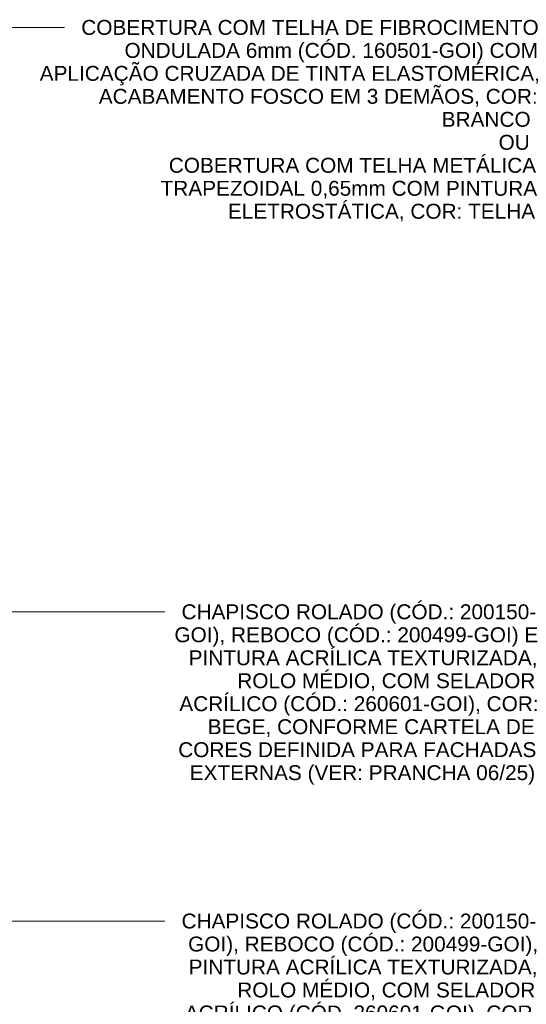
# Model space of a CAD drawing. Header units: metres. Extents: x -15.1 to 0.1, y 4.4 to 14.1.
# Tile 71 of 71: x -2.3 to 0.1, y 9.3 to 14.1. Entities that reach past the tile are written whole.
import ezdxf

# ---------------------------------------------------------------- set-up
doc = ezdxf.new("R2010")
doc.units = ezdxf.units.M
doc.layers.add('G-ANNO-TEXT', color=7, linetype='Continuous', lineweight=9)
doc.styles.add('Arial', font='arial.ttf', dxfattribs={"height": 0.072})

msp = doc.modelspace()

# ---------------------------------------------------------------- linework, layer by layer
at = {"layer": 'G-ANNO-TEXT'}
for p, q in [((-2.3711, 14.0575), (-2.0906, 14.0575)), ((-2.8492, 11.2322), (-1.8332, 11.2322)), ((-1.8332, 11.2322), (-1.6057, 11.2322)), ((-6.4526, 9.7371), (-1.7961, 9.7371)), ((-1.7961, 9.7371), (-1.6056, 9.7371))]:
    msp.add_line(p, q, dxfattribs=at)

# ---------------------------------------------------------------- texts
at = {"layer": 'G-ANNO-TEXT', "char_height": 0.072, "attachment_point": 1, "style": 'Arial'}
for s, insert, width in [('COBERTURA COM TELHA DE FIBROCIMENTO ', (-2.0093, 14.0935), 2.626328), ('ONDULADA 6mm (CÓD. 160501-GOI) COM ', (-1.8003, 13.9823), 2.372995), ('APLICAÇÃO CRUZADA DE TINTA ELASTOMÉRICA, ', (-2.2104, 13.8712), 2.870041), ('ACABAMENTO FOSCO EM 3 DEMÃOS, COR: ', (-1.9247, 13.7601), 2.523712), ('BRANCO', (-0.2657, 13.649), 0.51308), ('OU', (0.0094, 13.5378), 0.179578), ('COBERTURA COM TELHA METÁLICA ', (-1.586, 13.4267), 2.113248), ('TRAPEZOIDAL 0,65mm COM PINTURA ', (-1.6257, 13.3156), 2.16135), ('ELETROSTÁTICA, COR: TELHA', (-1.3002, 13.2045), 1.766919), ('CHAPISCO ROLADO (CÓD.: 200150-', (-1.5244, 11.2682), 2.036286), ('GOI), REBOCO (CÓD.: 200499-GOI) E', (-1.5588, 11.157), 2.077974), ('PINTURA ACRÍLICA TEXTURIZADA,', (-1.49, 11.0459), 1.994598), ('ROLO MÉDIO, COM SELADOR', (-1.2545, 10.9348), 1.709198), ('ACRÍLICO (CÓD.: 260601-GOI), COR:', (-1.535, 10.8237), 2.049113), ('BEGE, CONFORME CARTELA DE', (-1.3974, 10.7125), 1.882362), ('CORES DEFINIDA PARA FACHADAS', (-1.5403, 10.6014), 2.055527), ('EXTERNAS (VER: PRANCHA 06/25)', (-1.4847, 10.4903), 1.988185), ('CHAPISCO ROLADO (CÓD.: 200150-', (-1.5243, 9.7731), 2.036286), ('GOI), REBOCO (CÓD.: 200499-GOI),', (-1.4926, 9.6619), 1.997805), ('PINTURA ACRÍLICA TEXTURIZADA,', (-1.4899, 9.5508), 1.994598), ('ROLO MÉDIO, COM SELADOR', (-1.2545, 9.4397), 1.709198), ('ACRÍLICO (CÓD. 260601-GOI), COR:', (-1.5085, 9.3286), 2.017046)]:
    msp.add_mtext(s, dxfattribs=dict(at, insert=insert, width=width))

doc.saveas('drawing.dxf')
